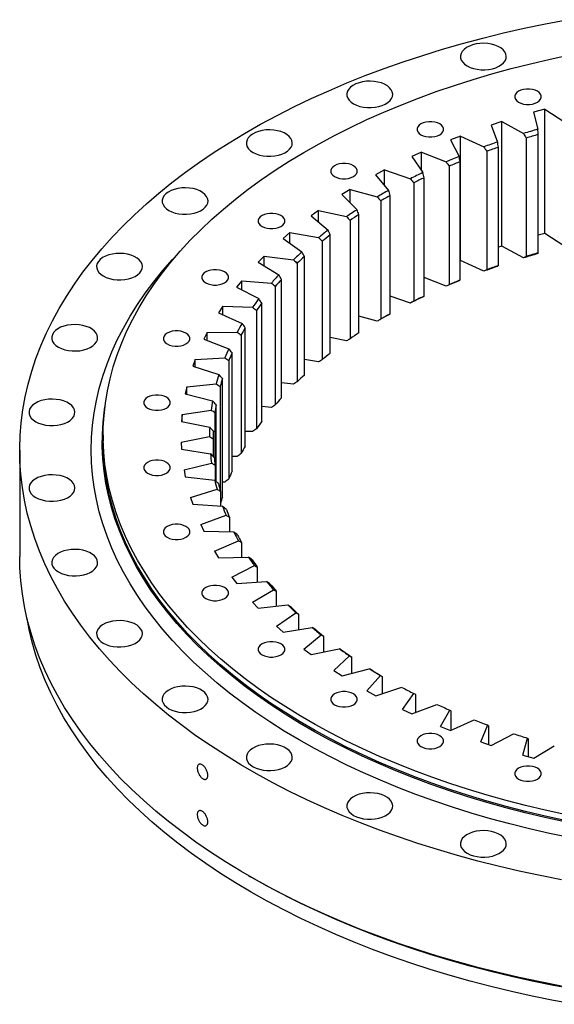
# Model space of a CAD drawing. Header units: millimetres. Extents: x 348 to 4518, y 8622 to 12169.
# Tile 7 of 9: x 2693 to 2985, y 10085 to 10621. Entities that reach past the tile are written whole.
import ezdxf

# ---------------------------------------------------------------- set-up
doc = ezdxf.new("R2010")
doc.units = ezdxf.units.MM
doc.header["$LTSCALE"] = 20

msp = doc.modelspace()

# ---------------------------------------------------------------- linework, layer by layer
at = {"color": 7, "linetype": 'Continuous', "lineweight": 25}
for p, q in [((2979.52, 10572.29), (2973.5, 10570.67)), ((2973.5, 10570.67), (2975.75, 10561.34)), ((2979.52, 10572.29), (2990.47, 10565.3)), ((2979.52, 10504.52), (2979.52, 10572.29)), ((2956.09, 10565.5), (2950.31, 10563.62)), ((2956.09, 10565.5), (2967.95, 10559.02)), ((2956.09, 10497.73), (2956.09, 10565.5)), ((2950.31, 10563.62), (2953.8, 10554.41)), ((2933.65, 10557.68), (2928.14, 10555.55)), ((2928.14, 10555.55), (2932.85, 10546.53)), ((2933.65, 10557.68), (2946.33, 10551.75)), ((2933.65, 10489.91), (2933.65, 10557.68)), ((2969.48, 10556.55), (2969.48, 10492.04)), ((2976.04, 10493.99), (2976.04, 10558.5)), ((2912.32, 10548.89), (2907.11, 10546.51)), ((2912.32, 10548.89), (2925.76, 10543.54)), ((2912.32, 10538.77), (2912.32, 10548.89)), ((2947.97, 10549.35), (2947.97, 10484.85)), ((2954.25, 10487.08), (2954.25, 10551.59)), ((2907.11, 10546.51), (2913.02, 10537.73)), ((2933.46, 10479.22), (2933.46, 10543.73)), ((2892.24, 10539.16), (2887.37, 10536.56)), ((2892.24, 10539.16), (2906.36, 10534.43)), ((2892.24, 10530.71), (2892.24, 10539.16)), ((2927.5, 10541.22), (2927.5, 10476.71)), ((2887.37, 10536.56), (2894.44, 10528.07)), ((2908.18, 10532.19), (2908.18, 10467.68)), ((2913.79, 10470.45), (2913.79, 10534.96)), ((2873.52, 10528.57), (2869.01, 10525.75)), ((2873.52, 10528.57), (2888.23, 10524.48)), ((2873.52, 10521.27), (2873.52, 10528.57)), ((2869.01, 10525.75), (2877.2, 10517.6)), ((2890.14, 10522.32), (2890.14, 10457.82)), ((2895.35, 10460.83), (2895.35, 10525.33)), ((2856.28, 10517.17), (2852.17, 10514.16)), ((2856.28, 10517.17), (2871.5, 10513.75)), ((2856.28, 10510.71), (2856.28, 10517.17)), ((2852.17, 10514.16), (2861.43, 10506.4)), ((2873.47, 10511.68), (2873.47, 10447.17)), ((2878.26, 10450.41), (2878.26, 10514.92)), ((2840.63, 10505.03), (2836.93, 10501.85)), ((2836.93, 10501.85), (2847.2, 10494.52)), ((2840.63, 10505.03), (2856.26, 10502.31)), ((2840.63, 10499.21), (2840.63, 10505.03)), ((2858.28, 10500.32), (2858.28, 10435.82)), ((2862.62, 10439.26), (2862.62, 10503.76)), ((2979.52, 10504.52), (2976.04, 10503.58)), ((2990.47, 10497.53), (2979.52, 10504.52)), ((2956.09, 10497.73), (2954.25, 10497.13)), ((2967.95, 10491.25), (2956.09, 10497.73)), ((2826.65, 10492.23), (2823.38, 10488.89)), ((2826.65, 10492.23), (2842.59, 10490.21)), ((2826.65, 10486.9), (2826.65, 10492.23)), ((2848.53, 10427.44), (2848.53, 10491.94)), ((2933.65, 10489.91), (2933.46, 10489.84)), ((2946.33, 10483.98), (2933.65, 10489.91)), ((2823.38, 10488.89), (2834.61, 10482.05)), ((2844.66, 10488.32), (2844.66, 10423.81)), ((2814.43, 10478.84), (2811.62, 10475.37)), ((2814.43, 10478.84), (2830.6, 10477.55)), ((2814.43, 10473.9), (2814.43, 10478.84)), ((2836.06, 10415.02), (2836.06, 10479.53)), ((2925.76, 10475.77), (2913.79, 10480.53)), ((2811.62, 10475.37), (2823.73, 10469.05)), ((2832.69, 10475.75), (2832.69, 10411.24)), ((2906.36, 10466.66), (2895.35, 10470.35)), ((2804.04, 10464.95), (2801.71, 10461.36)), ((2804.04, 10464.95), (2820.34, 10464.38)), ((2804.04, 10460.32), (2804.04, 10464.95)), ((2822.44, 10462.67), (2822.44, 10398.17)), ((2825.3, 10402.09), (2825.3, 10466.6)), ((2801.71, 10461.36), (2814.63, 10455.6)), ((2888.23, 10456.71), (2878.26, 10459.48)), ((2816.3, 10388.72), (2816.3, 10453.22)), ((2795.55, 10450.63), (2793.71, 10446.95)), ((2793.71, 10446.95), (2807.37, 10441.78)), ((2795.55, 10450.63), (2811.87, 10450.79)), ((2795.55, 10446.25), (2795.55, 10450.63)), ((2813.99, 10449.18), (2813.99, 10384.67)), ((2871.5, 10445.98), (2862.62, 10447.97)), ((2789.01, 10435.97), (2787.67, 10432.22)), ((2789.01, 10435.97), (2805.26, 10436.87)), ((2789.01, 10431.8), (2789.01, 10435.97)), ((2809.13, 10374.98), (2809.13, 10439.48)), ((2856.26, 10434.54), (2848.53, 10435.88)), ((2787.67, 10432.22), (2801.98, 10427.69)), ((2807.36, 10435.35), (2807.36, 10370.84)), ((2803.83, 10360.96), (2803.83, 10425.47)), ((2784.46, 10421.07), (2783.62, 10417.27)), ((2784.46, 10421.07), (2800.54, 10422.69)), ((2784.46, 10417.05), (2784.46, 10421.07)), ((2802.62, 10421.27), (2802.62, 10364.75)), ((2842.59, 10422.44), (2836.06, 10423.27)), ((2783.62, 10417.27), (2798.5, 10413.39)), ((2800.42, 10369.48), (2800.42, 10411.25)), ((2830.6, 10409.77), (2825.3, 10410.2)), ((2781.92, 10406.01), (2781.59, 10402.18)), ((2781.92, 10406.01), (2797.73, 10408.34)), ((2781.92, 10402.12), (2781.92, 10406.01)), ((2799.78, 10407.01), (2799.78, 10379)), ((2781.59, 10402.18), (2796.94, 10398.98)), ((2738.86, 10394.64), (2738.86, 10391.37)), ((2781.4, 10390.88), (2796.86, 10393.91)), ((2798.86, 10392.67), (2798.86, 10383.07)), ((2798.93, 10383), (2798.93, 10396.93)), ((2820.34, 10396.61), (2816.3, 10396.75)), ((2781.4, 10390.88), (2781.6, 10387.05)), ((2693.36, 10386.48), (2693.36, 10328.5)), ((2781.6, 10387.05), (2797.33, 10384.54)), ((2811.87, 10383.02), (2809.13, 10382.99)), ((2782.92, 10375.77), (2797.93, 10379.49)), ((2799.87, 10378.34), (2799.87, 10369.98)), ((2782.92, 10375.77), (2783.63, 10371.96)), ((2783.63, 10371.96), (2799.66, 10370.17)), ((2805.26, 10369.1), (2803.83, 10369.02)), ((2786.47, 10360.78), (2800.93, 10365.16)), ((2786.47, 10360.78), (2787.68, 10357.01)), ((2802.8, 10364.09), (2802.8, 10356.01)), ((2787.68, 10357.01), (2803.9, 10355.94)), ((2792.02, 10345.99), (2805.84, 10351)), ((2807.63, 10350.01), (2807.63, 10341.99)), ((2792.02, 10345.99), (2793.73, 10342.29)), ((2793.73, 10342.29), (2810.05, 10341.94)), ((2799.53, 10331.49), (2812.64, 10337.11)), ((2814.34, 10336.2), (2814.34, 10328.18)), ((2799.53, 10331.49), (2801.74, 10327.88)), ((2801.74, 10327.88), (2818.05, 10328.26)), ((2808.97, 10317.37), (2821.29, 10323.56)), ((2822.88, 10322.72), (2822.88, 10314.64)), ((2808.97, 10317.37), (2811.66, 10313.87)), ((2811.66, 10313.87), (2827.87, 10314.98)), ((2820.27, 10303.72), (2831.73, 10310.44)), ((2833.21, 10309.67), (2833.21, 10301.47)), ((2820.27, 10303.72), (2823.42, 10300.35)), ((2823.42, 10300.35), (2839.44, 10302.18)), ((2833.38, 10290.62), (2843.9, 10297.82)), ((2845.26, 10297.12), (2845.26, 10288.74)), ((2833.38, 10290.62), (2836.97, 10287.39)), ((2836.97, 10287.39), (2852.69, 10289.94)), ((2848.2, 10278.14), (2857.72, 10285.79)), ((2858.95, 10285.15), (2858.95, 10276.51)), ((2848.2, 10278.14), (2852.22, 10275.08)), ((2852.22, 10275.08), (2867.55, 10278.32)), ((2864.66, 10266.36), (2873.12, 10274.41)), ((2874.21, 10273.82), (2874.21, 10264.85)), ((2864.66, 10266.36), (2869.07, 10263.49)), ((2869.07, 10263.49), (2883.92, 10267.41)), ((2882.64, 10255.35), (2890, 10263.76)), ((2890.95, 10263.21), (2890.95, 10253.82)), ((2882.64, 10255.35), (2887.43, 10252.69)), ((2887.43, 10252.69), (2901.7, 10257.26)), ((2902.05, 10245.18), (2908.26, 10253.89)), ((2909.06, 10253.39), (2909.06, 10243.46)), ((2907.18, 10242.74), (2920.8, 10247.94)), ((2902.05, 10245.18), (2907.18, 10242.74)), ((2922.77, 10235.9), (2927.78, 10244.87)), ((2928.43, 10244.4), (2928.43, 10233.81)), ((2928.21, 10233.71), (2941.09, 10239.49)), ((2922.77, 10235.9), (2928.21, 10233.71)), ((2944.67, 10227.59), (2948.46, 10236.75)), ((2948.96, 10236.3), (2948.96, 10226.13)), ((2950.38, 10225.64), (2962.45, 10231.99)), ((2944.67, 10227.59), (2950.38, 10225.64)), ((2967.62, 10220.27), (2970.17, 10229.58)), ((2970.5, 10229.15), (2970.5, 10219.46)), ((2973.58, 10218.59), (2984.76, 10225.46)), ((2967.62, 10220.27), (2973.58, 10218.59)), ((2818.08, 10154.63), (2819.5, 10153.82))]:
    msp.add_line(p, q, dxfattribs=at)
at = {"color": 7, "linetype": 'Continuous', "lineweight": 25, "flags": 128}
for points in [[(2988.59, 10152.42), (2977.01, 10154.69), (2965.55, 10157.14), (2954.22, 10159.78), (2943.02, 10162.61), (2931.97, 10165.62), (2921.07, 10168.81), (2910.34, 10172.19), (2899.78, 10175.74), (2889.39, 10179.46), (2879.2, 10183.35), (2869.21, 10187.41), (2859.42, 10191.64), (2849.84, 10196.02), (2840.49, 10200.57), (2831.37, 10205.26), (2822.48, 10210.1), (2813.84, 10215.09), (2805.45, 10220.22), (2797.32, 10225.49), (2789.45, 10230.89), (2781.85, 10236.42), (2774.54, 10242.07), (2767.5, 10247.84), (2760.76, 10253.72), (2754.31, 10259.71), (2748.16, 10265.81), (2742.32, 10272.01), (2736.78, 10278.3), (2731.57, 10284.68), (2726.67, 10291.14), (2722.09, 10297.69), (2717.84, 10304.3), (2713.92, 10310.98), (2710.34, 10317.73), (2707.09, 10324.53), (2704.18, 10331.38), (2701.62, 10338.28), (2699.39, 10345.22), (2697.52, 10352.19), (2695.99, 10359.19), (2694.81, 10366.21), (2693.97, 10373.25), (2693.49, 10380.3), (2693.36, 10387.36), (2693.58, 10394.41), (2694.15, 10401.46), (2695.07, 10408.5), (2696.34, 10415.51), (2697.95, 10422.51), (2699.92, 10429.47), (2702.23, 10436.4), (2704.88, 10443.29), (2707.87, 10450.13), (2711.2, 10456.91), (2714.87, 10463.64), (2718.87, 10470.31), (2723.2, 10476.91), (2727.86, 10483.43), (2732.84, 10489.87), (2738.14, 10496.23), (2743.75, 10502.5), (2749.67, 10508.67), (2755.89, 10514.75), (2762.42, 10520.71), (2769.23, 10526.57), (2776.34, 10532.31), (2783.73, 10537.93), (2791.39, 10543.42), (2799.33, 10548.79), (2807.52, 10554.02), (2815.98, 10559.12), (2824.68, 10564.07), (2833.63, 10568.88), (2842.81, 10573.54), (2852.22, 10578.04), (2861.85, 10582.38), (2871.69, 10586.57), (2881.73, 10590.59), (2891.97, 10594.44), (2902.4, 10598.12), (2913.01, 10601.62), (2923.78, 10604.95), (2934.72, 10608.1), (2945.81, 10611.07), (2957.04, 10613.85), (2968.41, 10616.44), (2979.89, 10618.85), (2991.5, 10621.06)], [(2937.24, 10595.89), (2938.87, 10595.1), (2940.69, 10594.48), (2942.68, 10594.04), (2944.76, 10593.81), (2946.88, 10593.79), (2948.98, 10593.97), (2950.99, 10594.35), (2952.86, 10594.92), (2954.54, 10595.67), (2955.97, 10596.57), (2957.12, 10597.6), (2957.96, 10598.73), (2958.45, 10599.92), (2958.58, 10601.14), (2958.36, 10602.36), (2957.78, 10603.54), (2956.86, 10604.64), (2955.64, 10605.64), (2954.14, 10606.5), (2952.41, 10607.21), (2950.5, 10607.74), (2948.46, 10608.07), (2946.35, 10608.2), (2944.23, 10608.12), (2942.17, 10607.84), (2940.22, 10607.36), (2938.44, 10606.7), (2936.88, 10605.87), (2935.58, 10604.9), (2934.59, 10603.82), (2933.92, 10602.66), (2933.61, 10601.45), (2933.65, 10600.22), (2934.06, 10599.02), (2934.81, 10597.88), (2935.88, 10596.82), (2937.24, 10595.89)], [(2990.58, 10187.95), (2979.77, 10190.3), (2969.09, 10192.84), (2958.55, 10195.56), (2948.16, 10198.47), (2937.92, 10201.56), (2927.86, 10204.83), (2917.97, 10208.27), (2908.26, 10211.89), (2898.75, 10215.67), (2889.45, 10219.62), (2880.35, 10223.73), (2871.47, 10227.99), (2862.83, 10232.41), (2854.42, 10236.98), (2846.25, 10241.69), (2838.34, 10246.55), (2830.68, 10251.54), (2823.29, 10256.67), (2816.17, 10261.92), (2809.33, 10267.29), (2802.78, 10272.78), (2796.52, 10278.38), (2790.56, 10284.09), (2784.9, 10289.9), (2779.55, 10295.81), (2774.51, 10301.81), (2769.79, 10307.89), (2765.39, 10314.06), (2761.31, 10320.3), (2757.57, 10326.6), (2754.16, 10332.97), (2751.09, 10339.4), (2748.35, 10345.88), (2745.96, 10352.4), (2743.91, 10358.96), (2742.21, 10365.56), (2740.85, 10372.18), (2739.85, 10378.82), (2739.19, 10385.48), (2738.88, 10392.14), (2738.93, 10398.81), (2739.32, 10405.47), (2740.06, 10412.12), (2741.16, 10418.76), (2742.6, 10425.38), (2744.39, 10431.96), (2746.52, 10438.52), (2749, 10445.03), (2751.82, 10451.49), (2754.98, 10457.91), (2758.47, 10464.26), (2762.3, 10470.55), (2766.46, 10476.77), (2770.94, 10482.92), (2775.74, 10488.98), (2780.85, 10494.96), (2786.28, 10500.84), (2792.02, 10506.63), (2798.06, 10512.31), (2804.39, 10517.89), (2811.02, 10523.35), (2817.93, 10528.69), (2825.11, 10533.91), (2832.57, 10539), (2840.29, 10543.96), (2848.27, 10548.78), (2856.5, 10553.46), (2864.97, 10557.99), (2873.67, 10562.37), (2882.6, 10566.6), (2891.75, 10570.67), (2901.11, 10574.57), (2910.67, 10578.32), (2920.42, 10581.89), (2930.36, 10585.29), (2940.47, 10588.51), (2950.74, 10591.55), (2961.17, 10594.42), (2971.75, 10597.1), (2982.46, 10599.59), (2993.3, 10601.89)], [(2875.35, 10575.26), (2876.97, 10574.47), (2878.8, 10573.85), (2880.78, 10573.42), (2882.87, 10573.18), (2884.99, 10573.16), (2887.08, 10573.34), (2889.1, 10573.72), (2890.97, 10574.3), (2892.65, 10575.04), (2894.08, 10575.95), (2895.23, 10576.97), (2896.06, 10578.1), (2896.55, 10579.29), (2896.69, 10580.51), (2896.46, 10581.73), (2895.89, 10582.91), (2894.97, 10584.01), (2893.75, 10585.01), (2892.25, 10585.88), (2890.52, 10586.58), (2888.6, 10587.11), (2886.56, 10587.44), (2884.46, 10587.57), (2882.34, 10587.5), (2880.28, 10587.21), (2878.33, 10586.73), (2876.55, 10586.07), (2874.98, 10585.24), (2873.69, 10584.27), (2872.69, 10583.19), (2872.03, 10582.03), (2871.72, 10580.82), (2871.76, 10579.59), (2872.16, 10578.39), (2872.91, 10577.25), (2873.99, 10576.19), (2875.35, 10575.26)], [(2965.26, 10576.11), (2966.53, 10575.53), (2967.99, 10575.12), (2969.57, 10574.91), (2971.2, 10574.91), (2972.78, 10575.12), (2974.24, 10575.53), (2975.51, 10576.11), (2976.52, 10576.84), (2977.23, 10577.69), (2977.59, 10578.6), (2977.59, 10579.54), (2977.23, 10580.45), (2976.52, 10581.3), (2975.51, 10582.03), (2974.24, 10582.61), (2972.78, 10583.02), (2971.2, 10583.23), (2969.57, 10583.23), (2967.99, 10583.02), (2966.53, 10582.61), (2965.26, 10582.03), (2964.25, 10581.3), (2963.54, 10580.45), (2963.18, 10579.54), (2963.18, 10578.6), (2963.54, 10577.69), (2964.25, 10576.84), (2965.26, 10576.11)], [(2912.04, 10558.37), (2913.31, 10557.79), (2914.78, 10557.38), (2916.36, 10557.17), (2917.98, 10557.17), (2919.57, 10557.38), (2921.03, 10557.79), (2922.3, 10558.37), (2923.31, 10559.11), (2924.01, 10559.95), (2924.38, 10560.86), (2924.38, 10561.8), (2924.01, 10562.72), (2923.31, 10563.56), (2922.3, 10564.29), (2921.03, 10564.88), (2919.57, 10565.28), (2917.98, 10565.49), (2916.36, 10565.49), (2914.78, 10565.28), (2913.31, 10564.88), (2912.04, 10564.29), (2911.03, 10563.56), (2910.33, 10562.72), (2909.97, 10561.8), (2909.97, 10560.86), (2910.33, 10559.95), (2911.03, 10559.11), (2912.04, 10558.37)], [(2820.6, 10548.74), (2822.23, 10547.95), (2824.05, 10547.33), (2826.04, 10546.9), (2828.12, 10546.66), (2830.24, 10546.64), (2832.34, 10546.82), (2834.35, 10547.2), (2836.22, 10547.78), (2837.9, 10548.52), (2839.33, 10549.43), (2840.48, 10550.45), (2841.31, 10551.58), (2841.81, 10552.77), (2841.94, 10553.99), (2841.72, 10555.21), (2841.14, 10556.39), (2840.22, 10557.49), (2839, 10558.49), (2837.5, 10559.36), (2835.77, 10560.06), (2833.86, 10560.59), (2831.82, 10560.92), (2829.71, 10561.05), (2827.59, 10560.98), (2825.53, 10560.69), (2823.58, 10560.21), (2821.8, 10559.55), (2820.24, 10558.72), (2818.94, 10557.75), (2817.95, 10556.67), (2817.28, 10555.51), (2816.97, 10554.3), (2817.01, 10553.07), (2817.42, 10551.87), (2818.16, 10550.73), (2819.24, 10549.67), (2820.6, 10548.74)], [(2864.98, 10535.57), (2866.24, 10534.99), (2867.71, 10534.58), (2869.29, 10534.37), (2870.91, 10534.37), (2872.5, 10534.58), (2873.96, 10534.99), (2875.23, 10535.57), (2876.24, 10536.31), (2876.95, 10537.15), (2877.31, 10538.06), (2877.31, 10539), (2876.95, 10539.92), (2876.24, 10540.76), (2875.23, 10541.49), (2873.96, 10542.08), (2872.5, 10542.48), (2870.91, 10542.69), (2869.29, 10542.69), (2867.71, 10542.48), (2866.24, 10542.08), (2864.98, 10541.49), (2863.96, 10540.76), (2863.26, 10539.92), (2862.9, 10539), (2862.9, 10538.06), (2863.26, 10537.15), (2863.96, 10536.31), (2864.98, 10535.57)], [(2774.67, 10517.13), (2776.29, 10516.34), (2778.12, 10515.72), (2780.1, 10515.29), (2782.18, 10515.06), (2784.3, 10515.03), (2786.4, 10515.21), (2788.41, 10515.6), (2790.28, 10516.17), (2791.96, 10516.92), (2793.39, 10517.82), (2794.54, 10518.85), (2795.38, 10519.98), (2795.87, 10521.17), (2796, 10522.39), (2795.78, 10523.6), (2795.2, 10524.78), (2794.29, 10525.89), (2793.06, 10526.89), (2791.56, 10527.75), (2789.83, 10528.46), (2787.92, 10528.99), (2785.88, 10529.32), (2783.77, 10529.45), (2781.65, 10529.37), (2779.59, 10529.09), (2777.64, 10528.61), (2775.86, 10527.94), (2774.3, 10527.12), (2773, 10526.15), (2772.01, 10525.07), (2771.34, 10523.9), (2771.03, 10522.69), (2771.07, 10521.47), (2771.48, 10520.27), (2772.23, 10519.12), (2773.3, 10518.07), (2774.67, 10517.13)], [(2825.48, 10508.4), (2826.75, 10507.82), (2828.21, 10507.41), (2829.79, 10507.2), (2831.42, 10507.2), (2833, 10507.41), (2834.46, 10507.82), (2835.73, 10508.4), (2836.74, 10509.13), (2837.45, 10509.98), (2837.81, 10510.89), (2837.81, 10511.83), (2837.45, 10512.74), (2836.74, 10513.59), (2835.73, 10514.32), (2834.46, 10514.9), (2833, 10515.31), (2831.42, 10515.52), (2829.79, 10515.52), (2828.21, 10515.31), (2826.75, 10514.9), (2825.48, 10514.32), (2824.47, 10513.59), (2823.76, 10512.74), (2823.4, 10511.83), (2823.4, 10510.89), (2823.76, 10509.98), (2824.47, 10509.13), (2825.48, 10508.4)], [(2993.12, 10175.37), (2982.12, 10177.67), (2971.26, 10180.15), (2960.53, 10182.83), (2949.94, 10185.69), (2939.51, 10188.74), (2929.24, 10191.96), (2919.15, 10195.37), (2909.24, 10198.95), (2899.52, 10202.69), (2890, 10206.61), (2880.69, 10210.69), (2871.59, 10214.93), (2862.73, 10219.33), (2854.1, 10223.88), (2845.71, 10228.58), (2837.57, 10233.43), (2829.68, 10238.41), (2822.06, 10243.53), (2814.72, 10248.78), (2807.65, 10254.15), (2800.86, 10259.65), (2794.37, 10265.26), (2788.17, 10270.98), (2782.27, 10276.81), (2776.69, 10282.73), (2771.41, 10288.76), (2766.45, 10294.87), (2761.82, 10301.06), (2757.51, 10307.33), (2753.53, 10313.68), (2749.88, 10320.09), (2746.57, 10326.56), (2743.6, 10333.09), (2740.98, 10339.67), (2738.7, 10346.29), (2736.76, 10352.94), (2735.18, 10359.63), (2733.95, 10366.34), (2733.06, 10373.07), (2732.53, 10379.81), (2732.36, 10386.56), (2732.53, 10393.31), (2733.06, 10400.05), (2733.95, 10406.78), (2735.18, 10413.49), (2736.76, 10420.17), (2738.7, 10426.83), (2740.98, 10433.45), (2743.6, 10440.02), (2746.57, 10446.55), (2749.88, 10453.02), (2753.53, 10459.43), (2757.51, 10465.78), (2761.82, 10472.05), (2766.45, 10478.25), (2771.41, 10484.36), (2776.69, 10490.38), (2779.51, 10493.43)], [(2738.93, 10481.4), (2740.55, 10480.61), (2742.38, 10479.99), (2744.37, 10479.56), (2746.45, 10479.33), (2748.57, 10479.3), (2750.66, 10479.48), (2752.68, 10479.87), (2754.55, 10480.44), (2756.23, 10481.19), (2757.66, 10482.09), (2758.81, 10483.12), (2759.64, 10484.25), (2760.13, 10485.44), (2760.27, 10486.66), (2760.04, 10487.87), (2759.47, 10489.05), (2758.55, 10490.16), (2757.33, 10491.16), (2755.83, 10492.02), (2754.1, 10492.73), (2752.18, 10493.26), (2750.14, 10493.59), (2748.04, 10493.72), (2745.92, 10493.64), (2743.86, 10493.36), (2741.91, 10492.88), (2740.13, 10492.21), (2738.56, 10491.39), (2737.27, 10490.42), (2736.27, 10489.34), (2735.61, 10488.17), (2735.3, 10486.96), (2735.34, 10485.74), (2735.74, 10484.54), (2736.49, 10483.39), (2737.57, 10482.34), (2738.93, 10481.4)], [(2794.76, 10477.68), (2796.03, 10477.1), (2797.49, 10476.69), (2799.07, 10476.48), (2800.7, 10476.48), (2802.28, 10476.69), (2803.74, 10477.1), (2805.01, 10477.68), (2806.02, 10478.41), (2806.73, 10479.26), (2807.09, 10480.17), (2807.09, 10481.11), (2806.73, 10482.02), (2806.02, 10482.87), (2805.01, 10483.6), (2803.74, 10484.19), (2802.28, 10484.59), (2800.7, 10484.8), (2799.07, 10484.8), (2797.49, 10484.59), (2796.03, 10484.19), (2794.76, 10483.6), (2793.74, 10482.87), (2793.04, 10482.02), (2792.68, 10481.11), (2792.68, 10480.17), (2793.04, 10479.26), (2793.74, 10478.41), (2794.76, 10477.68)], [(2714.49, 10442.63), (2716.11, 10441.84), (2717.94, 10441.22), (2719.92, 10440.79), (2722, 10440.56), (2724.12, 10440.53), (2726.22, 10440.71), (2728.23, 10441.1), (2730.11, 10441.67), (2731.78, 10442.42), (2733.22, 10443.32), (2734.37, 10444.35), (2735.2, 10445.48), (2735.69, 10446.67), (2735.82, 10447.89), (2735.6, 10449.11), (2735.02, 10450.28), (2734.11, 10451.39), (2732.88, 10452.39), (2731.38, 10453.25), (2729.65, 10453.96), (2727.74, 10454.49), (2725.7, 10454.82), (2723.59, 10454.95), (2721.48, 10454.87), (2719.41, 10454.59), (2717.46, 10454.11), (2715.68, 10453.44), (2714.12, 10452.62), (2712.82, 10451.65), (2711.83, 10450.57), (2711.17, 10449.4), (2710.85, 10448.19), (2710.9, 10446.97), (2711.3, 10445.77), (2712.05, 10444.62), (2713.12, 10443.57), (2714.49, 10442.63)], [(2773.74, 10444.35), (2775.01, 10443.77), (2776.47, 10443.36), (2778.06, 10443.15), (2779.68, 10443.15), (2781.26, 10443.36), (2782.73, 10443.77), (2783.99, 10444.35), (2785.01, 10445.08), (2785.71, 10445.93), (2786.07, 10446.84), (2786.07, 10447.78), (2785.71, 10448.69), (2785.01, 10449.54), (2783.99, 10450.27), (2782.73, 10450.85), (2781.26, 10451.26), (2779.68, 10451.47), (2778.06, 10451.47), (2776.47, 10451.26), (2775.01, 10450.85), (2773.74, 10450.27), (2772.73, 10449.54), (2772.02, 10448.69), (2771.66, 10447.78), (2771.66, 10446.84), (2772.02, 10445.93), (2772.73, 10445.08), (2773.74, 10444.35)], [(2702.08, 10402), (2703.7, 10401.21), (2705.53, 10400.59), (2707.51, 10400.16), (2709.59, 10399.93), (2711.71, 10399.9), (2713.81, 10400.08), (2715.82, 10400.47), (2717.7, 10401.04), (2719.37, 10401.79), (2720.81, 10402.69), (2721.96, 10403.72), (2722.79, 10404.85), (2723.28, 10406.04), (2723.41, 10407.26), (2723.19, 10408.47), (2722.61, 10409.65), (2721.7, 10410.76), (2720.47, 10411.76), (2718.97, 10412.62), (2717.24, 10413.33), (2715.33, 10413.86), (2713.29, 10414.19), (2711.18, 10414.32), (2709.07, 10414.24), (2707, 10413.96), (2705.05, 10413.48), (2703.27, 10412.81), (2701.71, 10411.99), (2700.41, 10411.02), (2699.42, 10409.94), (2698.76, 10408.77), (2698.44, 10407.56), (2698.49, 10406.34), (2698.89, 10405.14), (2699.64, 10403.99), (2700.71, 10402.94), (2702.08, 10402)], [(2763.07, 10409.42), (2764.34, 10408.83), (2765.8, 10408.43), (2767.39, 10408.22), (2769.01, 10408.22), (2770.59, 10408.43), (2772.06, 10408.83), (2773.32, 10409.42), (2774.34, 10410.15), (2775.04, 10410.99), (2775.4, 10411.91), (2775.4, 10412.85), (2775.04, 10413.76), (2774.34, 10414.6), (2773.32, 10415.34), (2772.06, 10415.92), (2770.59, 10416.33), (2769.01, 10416.54), (2767.39, 10416.54), (2765.8, 10416.33), (2764.34, 10415.92), (2763.07, 10415.34), (2762.06, 10414.6), (2761.36, 10413.76), (2760.99, 10412.85), (2760.99, 10411.91), (2761.36, 10410.99), (2762.06, 10410.15), (2763.07, 10409.42)], [(2990.41, 10184), (2979.59, 10186.36), (2968.89, 10188.9), (2958.34, 10191.63), (2947.93, 10194.54), (2937.69, 10197.63), (2927.61, 10200.91), (2917.7, 10204.35), (2907.99, 10207.97), (2898.46, 10211.76), (2889.14, 10215.71), (2880.04, 10219.83), (2871.15, 10224.1), (2862.49, 10228.52), (2854.07, 10233.1), (2845.89, 10237.82), (2837.97, 10242.68), (2830.3, 10247.68), (2822.9, 10252.81), (2815.77, 10258.07), (2808.93, 10263.45), (2802.37, 10268.94), (2796.1, 10274.55), (2790.13, 10280.27), (2784.46, 10286.09), (2779.1, 10292.01), (2774.05, 10298.01), (2769.33, 10304.11), (2764.92, 10310.28), (2760.84, 10316.53), (2757.09, 10322.84), (2753.68, 10329.22), (2750.6, 10335.65), (2747.86, 10342.14), (2745.47, 10348.67), (2743.42, 10355.24), (2741.71, 10361.84), (2740.35, 10368.47), (2739.35, 10375.12), (2738.69, 10381.79), (2738.38, 10388.46), (2738.43, 10395.14), (2738.82, 10401.81), (2739.57, 10408.47), (2739.8, 10410.07)], [(2990.58, 10184.68), (2979.77, 10187.03), (2969.09, 10189.57), (2958.55, 10192.3), (2948.16, 10195.21), (2937.92, 10198.3), (2927.86, 10201.56), (2917.97, 10205.01), (2908.26, 10208.62), (2898.75, 10212.4), (2889.45, 10216.35), (2880.35, 10220.46), (2871.47, 10224.73), (2862.83, 10229.14), (2854.42, 10233.71), (2846.25, 10238.43), (2838.34, 10243.28), (2830.68, 10248.28), (2823.29, 10253.4), (2816.17, 10258.65), (2809.33, 10264.02), (2802.78, 10269.51), (2796.52, 10275.12), (2790.56, 10280.82), (2784.9, 10286.64), (2779.55, 10292.54), (2774.51, 10298.54), (2769.79, 10304.63), (2765.39, 10310.79), (2761.31, 10317.03), (2757.57, 10323.34), (2754.16, 10329.71), (2751.09, 10336.13), (2748.35, 10342.61), (2745.96, 10349.14), (2743.91, 10355.7), (2742.21, 10362.29), (2740.85, 10368.91), (2739.85, 10375.55), (2739.19, 10382.21), (2738.88, 10388.87), (2738.86, 10391.37)], [(2763.07, 10373.95), (2764.34, 10373.36), (2765.8, 10372.95), (2767.39, 10372.75), (2769.01, 10372.75), (2770.59, 10372.95), (2772.06, 10373.36), (2773.32, 10373.95), (2774.34, 10374.68), (2775.04, 10375.52), (2775.4, 10376.44), (2775.4, 10377.37), (2775.04, 10378.29), (2774.34, 10379.13), (2773.32, 10379.86), (2772.06, 10380.45), (2770.59, 10380.86), (2769.01, 10381.06), (2767.39, 10381.06), (2765.8, 10380.86), (2764.34, 10380.45), (2763.07, 10379.86), (2762.06, 10379.13), (2761.36, 10378.29), (2760.99, 10377.37), (2760.99, 10376.44), (2761.36, 10375.52), (2762.06, 10374.68), (2763.07, 10373.95)], [(2702.08, 10360.74), (2703.7, 10359.96), (2705.53, 10359.34), (2707.51, 10358.9), (2709.59, 10358.67), (2711.71, 10358.65), (2713.81, 10358.83), (2715.82, 10359.21), (2717.7, 10359.78), (2719.37, 10360.53), (2720.81, 10361.43), (2721.96, 10362.46), (2722.79, 10363.59), (2723.28, 10364.78), (2723.41, 10366), (2723.19, 10367.22), (2722.61, 10368.39), (2721.7, 10369.5), (2720.47, 10370.5), (2718.97, 10371.36), (2717.24, 10372.07), (2715.33, 10372.6), (2713.29, 10372.93), (2711.18, 10373.06), (2709.07, 10372.98), (2707, 10372.7), (2705.05, 10372.22), (2703.27, 10371.56), (2701.71, 10370.73), (2700.41, 10369.76), (2699.42, 10368.68), (2698.76, 10367.52), (2698.44, 10366.31), (2698.49, 10365.08), (2698.89, 10363.88), (2699.64, 10362.74), (2700.71, 10361.68), (2702.08, 10360.74)], [(2773.74, 10339.01), (2775.01, 10338.43), (2776.47, 10338.02), (2778.06, 10337.81), (2779.68, 10337.81), (2781.26, 10338.02), (2782.73, 10338.43), (2783.99, 10339.01), (2785.01, 10339.75), (2785.71, 10340.59), (2786.07, 10341.5), (2786.07, 10342.44), (2785.71, 10343.36), (2785.01, 10344.2), (2783.99, 10344.93), (2782.73, 10345.52), (2781.26, 10345.92), (2779.68, 10346.13), (2778.06, 10346.13), (2776.47, 10345.92), (2775.01, 10345.52), (2773.74, 10344.93), (2772.73, 10344.2), (2772.02, 10343.36), (2771.66, 10342.44), (2771.66, 10341.5), (2772.02, 10340.59), (2772.73, 10339.75), (2773.74, 10339.01)], [(2988.59, 10094.45), (2977.01, 10096.71), (2965.55, 10099.16), (2954.22, 10101.81), (2943.02, 10104.63), (2931.97, 10107.65), (2921.07, 10110.84), (2910.34, 10114.21), (2899.78, 10117.76), (2889.39, 10121.49), (2879.2, 10125.38), (2869.21, 10129.44), (2859.42, 10133.67), (2849.84, 10138.05), (2840.49, 10142.59), (2831.37, 10147.29), (2822.48, 10152.13), (2813.84, 10157.12), (2805.45, 10162.25), (2797.32, 10167.52), (2789.45, 10172.91), (2781.85, 10178.44), (2774.54, 10184.09), (2767.5, 10189.86), (2760.76, 10195.75), (2754.31, 10201.74), (2748.16, 10207.84), (2742.32, 10214.03), (2736.78, 10220.33), (2731.57, 10226.71), (2726.67, 10233.17), (2722.09, 10239.71), (2717.84, 10246.33), (2713.92, 10253.01), (2710.34, 10259.76), (2707.09, 10266.56), (2704.18, 10273.41), (2701.62, 10280.31), (2699.39, 10287.25), (2697.52, 10294.22), (2695.99, 10301.22), (2694.81, 10308.24), (2693.97, 10315.28), (2693.49, 10322.33), (2693.36, 10328.5)], [(2714.49, 10320.11), (2716.11, 10319.32), (2717.94, 10318.71), (2719.92, 10318.27), (2722, 10318.04), (2724.12, 10318.01), (2726.22, 10318.2), (2728.23, 10318.58), (2730.11, 10319.15), (2731.78, 10319.9), (2733.22, 10320.8), (2734.37, 10321.83), (2735.2, 10322.96), (2735.69, 10324.15), (2735.82, 10325.37), (2735.6, 10326.59), (2735.02, 10327.76), (2734.11, 10328.87), (2732.88, 10329.87), (2731.38, 10330.73), (2729.65, 10331.44), (2727.74, 10331.97), (2725.7, 10332.3), (2723.59, 10332.43), (2721.48, 10332.35), (2719.41, 10332.07), (2717.46, 10331.59), (2715.68, 10330.93), (2714.12, 10330.1), (2712.82, 10329.13), (2711.83, 10328.05), (2711.17, 10326.89), (2710.85, 10325.68), (2710.9, 10324.45), (2711.3, 10323.25), (2712.05, 10322.11), (2713.12, 10321.05), (2714.49, 10320.11)], [(2794.76, 10305.68), (2796.03, 10305.1), (2797.49, 10304.69), (2799.07, 10304.48), (2800.7, 10304.48), (2802.28, 10304.69), (2803.74, 10305.1), (2805.01, 10305.68), (2806.02, 10306.41), (2806.73, 10307.26), (2807.09, 10308.17), (2807.09, 10309.11), (2806.73, 10310.02), (2806.02, 10310.87), (2805.01, 10311.6), (2803.74, 10312.18), (2802.28, 10312.59), (2800.7, 10312.8), (2799.07, 10312.8), (2797.49, 10312.59), (2796.03, 10312.18), (2794.76, 10311.6), (2793.74, 10310.87), (2793.04, 10310.02), (2792.68, 10309.11), (2792.68, 10308.17), (2793.04, 10307.26), (2793.74, 10306.41), (2794.76, 10305.68)], [(2995.91, 10084.54), (2984.27, 10086.69), (2972.75, 10089.03), (2961.34, 10091.57), (2950.07, 10094.29), (2938.94, 10097.2), (2927.95, 10100.29), (2917.13, 10103.57), (2906.48, 10107.02), (2896, 10110.65), (2885.7, 10114.45), (2875.6, 10118.42), (2865.71, 10122.56), (2856.02, 10126.86), (2846.56, 10131.32), (2837.31, 10135.94), (2828.31, 10140.71), (2819.54, 10145.62), (2811.03, 10150.68), (2802.77, 10155.88), (2794.77, 10161.22), (2787.05, 10166.68), (2779.59, 10172.27), (2772.43, 10177.99), (2765.55, 10183.82), (2758.96, 10189.76), (2752.67, 10195.81), (2746.69, 10201.96), (2741.02, 10208.21), (2735.66, 10214.55), (2730.62, 10220.98), (2725.9, 10227.48), (2721.51, 10234.07), (2717.45, 10240.72), (2713.73, 10247.44), (2710.34, 10254.22), (2707.29, 10261.05), (2704.58, 10267.93), (2702.22, 10274.85), (2700.2, 10281.81), (2698.53, 10288.8), (2697.4, 10294.69)], [(2738.93, 10281.34), (2740.55, 10280.56), (2742.38, 10279.94), (2744.37, 10279.5), (2746.45, 10279.27), (2748.57, 10279.25), (2750.66, 10279.43), (2752.68, 10279.81), (2754.55, 10280.38), (2756.23, 10281.13), (2757.66, 10282.03), (2758.81, 10283.06), (2759.64, 10284.19), (2760.13, 10285.38), (2760.27, 10286.6), (2760.04, 10287.82), (2759.47, 10288.99), (2758.55, 10290.1), (2757.33, 10291.1), (2755.83, 10291.96), (2754.1, 10292.67), (2752.18, 10293.2), (2750.14, 10293.53), (2748.04, 10293.66), (2745.92, 10293.58), (2743.86, 10293.3), (2741.91, 10292.82), (2740.13, 10292.16), (2738.56, 10291.33), (2737.27, 10290.36), (2736.27, 10289.28), (2735.61, 10288.12), (2735.3, 10286.91), (2735.34, 10285.68), (2735.74, 10284.48), (2736.49, 10283.34), (2737.57, 10282.28), (2738.93, 10281.34)], [(2825.48, 10274.96), (2826.75, 10274.38), (2828.21, 10273.97), (2829.79, 10273.76), (2831.42, 10273.76), (2833, 10273.97), (2834.46, 10274.38), (2835.73, 10274.96), (2836.74, 10275.7), (2837.45, 10276.54), (2837.81, 10277.45), (2837.81, 10278.39), (2837.45, 10279.3), (2836.74, 10280.15), (2835.73, 10280.88), (2834.46, 10281.47), (2833, 10281.87), (2831.42, 10282.08), (2829.79, 10282.08), (2828.21, 10281.87), (2826.75, 10281.47), (2825.48, 10280.88), (2824.47, 10280.15), (2823.76, 10279.3), (2823.4, 10278.39), (2823.4, 10277.45), (2823.76, 10276.54), (2824.47, 10275.7), (2825.48, 10274.96)], [(2774.67, 10245.61), (2776.29, 10244.83), (2778.12, 10244.21), (2780.1, 10243.77), (2782.18, 10243.54), (2784.3, 10243.52), (2786.4, 10243.7), (2788.41, 10244.08), (2790.28, 10244.65), (2791.96, 10245.4), (2793.39, 10246.3), (2794.54, 10247.33), (2795.38, 10248.46), (2795.87, 10249.65), (2796, 10250.87), (2795.78, 10252.09), (2795.2, 10253.26), (2794.29, 10254.37), (2793.06, 10255.37), (2791.56, 10256.23), (2789.83, 10256.94), (2787.92, 10257.47), (2785.88, 10257.8), (2783.77, 10257.93), (2781.65, 10257.85), (2779.59, 10257.57), (2777.64, 10257.09), (2775.86, 10256.43), (2774.3, 10255.6), (2773, 10254.63), (2772.01, 10253.55), (2771.34, 10252.39), (2771.03, 10251.18), (2771.07, 10249.95), (2771.48, 10248.75), (2772.23, 10247.61), (2773.3, 10246.55), (2774.67, 10245.61)], [(2864.98, 10247.79), (2866.24, 10247.21), (2867.71, 10246.8), (2869.29, 10246.59), (2870.91, 10246.59), (2872.5, 10246.8), (2873.96, 10247.21), (2875.23, 10247.79), (2876.24, 10248.52), (2876.95, 10249.37), (2877.31, 10250.28), (2877.31, 10251.22), (2876.95, 10252.13), (2876.24, 10252.98), (2875.23, 10253.71), (2873.96, 10254.29), (2872.5, 10254.7), (2870.91, 10254.91), (2869.29, 10254.91), (2867.71, 10254.7), (2866.24, 10254.29), (2864.98, 10253.71), (2863.96, 10252.98), (2863.26, 10252.13), (2862.9, 10251.22), (2862.9, 10250.28), (2863.26, 10249.37), (2863.96, 10248.52), (2864.98, 10247.79)], [(2912.04, 10224.99), (2913.31, 10224.4), (2914.78, 10224), (2916.36, 10223.79), (2917.98, 10223.79), (2919.57, 10224), (2921.03, 10224.4), (2922.3, 10224.99), (2923.31, 10225.72), (2924.01, 10226.57), (2924.38, 10227.48), (2924.38, 10228.42), (2924.01, 10229.33), (2923.31, 10230.18), (2922.3, 10230.91), (2921.03, 10231.49), (2919.57, 10231.9), (2917.98, 10232.11), (2916.36, 10232.11), (2914.78, 10231.9), (2913.31, 10231.49), (2912.04, 10230.91), (2911.03, 10230.18), (2910.33, 10229.33), (2909.97, 10228.42), (2909.97, 10227.48), (2910.33, 10226.57), (2911.03, 10225.72), (2912.04, 10224.99)], [(2820.6, 10214.01), (2822.23, 10213.22), (2824.05, 10212.6), (2826.04, 10212.17), (2828.12, 10211.94), (2830.24, 10211.91), (2832.34, 10212.09), (2834.35, 10212.47), (2836.22, 10213.05), (2837.9, 10213.8), (2839.33, 10214.7), (2840.48, 10215.73), (2841.31, 10216.85), (2841.81, 10218.04), (2841.94, 10219.27), (2841.72, 10220.48), (2841.14, 10221.66), (2840.22, 10222.76), (2839, 10223.76), (2837.5, 10224.63), (2835.77, 10225.34), (2833.86, 10225.86), (2831.82, 10226.2), (2829.71, 10226.33), (2827.59, 10226.25), (2825.53, 10225.97), (2823.58, 10225.49), (2821.8, 10224.82), (2820.24, 10223.99), (2818.94, 10223.03), (2817.95, 10221.94), (2817.28, 10220.78), (2816.97, 10219.57), (2817.01, 10218.35), (2817.42, 10217.15), (2818.16, 10216), (2819.24, 10214.95), (2820.6, 10214.01)], [(2965.26, 10207.25), (2966.53, 10206.67), (2967.99, 10206.26), (2969.57, 10206.05), (2971.2, 10206.05), (2972.78, 10206.26), (2974.24, 10206.67), (2975.51, 10207.25), (2976.52, 10207.99), (2977.23, 10208.83), (2977.59, 10209.74), (2977.59, 10210.68), (2977.23, 10211.6), (2976.52, 10212.44), (2975.51, 10213.17), (2974.24, 10213.76), (2972.78, 10214.16), (2971.2, 10214.37), (2969.57, 10214.37), (2967.99, 10214.16), (2966.53, 10213.76), (2965.26, 10213.17), (2964.25, 10212.44), (2963.54, 10211.6), (2963.18, 10210.68), (2963.18, 10209.74), (2963.54, 10208.83), (2964.25, 10207.99), (2965.26, 10207.25)], [(2875.35, 10187.49), (2876.97, 10186.7), (2878.8, 10186.08), (2880.78, 10185.65), (2882.87, 10185.42), (2884.99, 10185.39), (2887.08, 10185.57), (2889.1, 10185.96), (2890.97, 10186.53), (2892.65, 10187.28), (2894.08, 10188.18), (2895.23, 10189.21), (2896.06, 10190.33), (2896.55, 10191.52), (2896.69, 10192.75), (2896.46, 10193.96), (2895.89, 10195.14), (2894.97, 10196.24), (2893.75, 10197.24), (2892.25, 10198.11), (2890.52, 10198.82), (2888.6, 10199.34), (2886.56, 10199.68), (2884.46, 10199.81), (2882.34, 10199.73), (2880.28, 10199.45), (2878.33, 10198.97), (2876.55, 10198.3), (2874.98, 10197.47), (2873.69, 10196.51), (2872.69, 10195.42), (2872.03, 10194.26), (2871.72, 10193.05), (2871.76, 10191.83), (2872.16, 10190.63), (2872.91, 10189.48), (2873.99, 10188.43), (2875.35, 10187.49)], [(2937.24, 10166.86), (2938.87, 10166.07), (2940.69, 10165.45), (2942.68, 10165.02), (2944.76, 10164.79), (2946.88, 10164.76), (2948.98, 10164.94), (2950.99, 10165.33), (2952.86, 10165.9), (2954.54, 10166.65), (2955.97, 10167.55), (2957.12, 10168.58), (2957.96, 10169.7), (2958.45, 10170.9), (2958.58, 10172.12), (2958.36, 10173.33), (2957.78, 10174.51), (2956.86, 10175.62), (2955.64, 10176.62), (2954.14, 10177.48), (2952.41, 10178.19), (2950.5, 10178.71), (2948.46, 10179.05), (2946.35, 10179.18), (2944.23, 10179.1), (2942.17, 10178.82), (2940.22, 10178.34), (2938.44, 10177.67), (2936.88, 10176.84), (2935.58, 10175.88), (2934.59, 10174.8), (2933.92, 10173.63), (2933.61, 10172.42), (2933.65, 10171.2), (2934.06, 10170), (2934.81, 10168.85), (2935.88, 10167.8), (2937.24, 10166.86)], [(2995.91, 10092.7), (2984.27, 10094.85), (2972.75, 10097.2), (2961.34, 10099.73), (2950.07, 10102.45), (2938.94, 10105.36), (2927.95, 10108.46), (2917.13, 10111.73), (2906.48, 10115.19), (2896, 10118.82), (2885.7, 10122.62), (2875.6, 10126.59), (2865.71, 10130.73), (2856.02, 10135.03), (2846.56, 10139.49), (2837.31, 10144.11), (2828.31, 10148.87), (2819.54, 10153.79), (2819.5, 10153.82)]]:
    msp.add_lwpolyline(points, dxfattribs=at)
at = {"color": 7, "linetype": 'Continuous', "lineweight": 25}
for centre, radius, start, end in [((3098.78, 10132.75), 445.9, 106.017, 107.0626), ((3088.25, 10165.01), 411.96, 109.0485, 110.1507), ((3098.91, 10132.74), 443.14, 106.0975, 106.982), ((3088.44, 10164.8), 409.41, 109.1334, 110.0658), ((3075.35, 10198.26), 376.29, 112.2523, 113.4232), ((3075.62, 10197.84), 373.96, 112.3425, 113.333), ((3060.26, 10231.29), 339.97, 115.6638, 116.9167), ((3060.63, 10230.67), 337.86, 115.7604, 116.8202), ((3043.34, 10262.96), 304.06, 119.3225, 120.6721), ((3043.81, 10262.14), 302.17, 119.4265, 120.5682), ((3025.06, 10292.27), 269.51, 123.2719, 124.7346), ((3025.64, 10291.27), 267.84, 123.3846, 124.6219), ((3005.99, 10318.4), 237.15, 127.5595, 129.1523), ((3006.69, 10317.24), 235.68, 127.6821, 129.0296), ((2986.79, 10340.76), 207.68, 132.2343, 133.9744), ((2987.61, 10339.46), 206.39, 132.3683, 133.8404), ((3098.78, 10064.98), 445.9, 106.017, 107.0626), ((3098.91, 10068.23), 443.14, 106.0975, 106.982), ((3088.25, 10097.24), 411.96, 109.0485, 110.1507), ((3088.44, 10100.29), 409.41, 109.1334, 110.0658), ((2968.17, 10358.99), 181.61, 137.3443, 139.2473), ((2969.11, 10357.58), 180.48, 137.4909, 139.1007), ((3075.35, 10130.49), 376.29, 112.2523, 113.4232), ((3075.62, 10133.34), 373.96, 112.3425, 113.333), ((2950.83, 10373.03), 159.29, 142.9304, 145.0072), ((3060.26, 10163.52), 339.97, 115.6638, 116.9167), ((3060.63, 10166.16), 337.86, 115.7604, 116.8202), ((2951.87, 10371.53), 158.3, 143.0903, 144.8472), ((3043.81, 10197.64), 302.17, 119.4265, 120.5682), ((3045.32, 10191.72), 308.05, 119.3265, 119.7958), ((2935.45, 10383.05), 140.93, 149.0174, 151.2709), ((2936.59, 10381.49), 140.05, 149.1909, 151.0973), ((3025.64, 10226.77), 267.84, 123.3846, 124.6219), ((2922.66, 10389.49), 126.6, 155.6029, 158.0234), ((2923.88, 10387.89), 125.81, 155.7893, 157.837), ((3006.69, 10252.73), 235.68, 127.6821, 129.0296), ((2912.97, 10393), 116.29, 162.6448, 165.2064), ((2914.25, 10391.37), 115.56, 162.8421, 165.0091), ((2987.61, 10274.95), 206.39, 132.3683, 133.8404), ((2969.11, 10293.07), 180.48, 137.4909, 139.1007), ((2906.79, 10394.4), 109.95, 170.0528, 172.7119), ((2908.11, 10392.76), 109.26, 170.2576, 172.5071), ((2904.38, 10394.64), 107.52, 177.6882, 180.3872), ((2951.87, 10307.02), 158.3, 143.0903, 144.8472), ((2905.71, 10393.01), 106.85, 177.8961, 180.1793), ((2936.59, 10316.99), 140.05, 149.1909, 151.0973), ((2905.83, 10394.76), 108.98, 185.3785, 188.0534), ((2907.15, 10393.12), 108.3, 185.5845, 187.8473), ((2923.88, 10323.38), 125.81, 155.7893, 157.837), ((2911.08, 10395.77), 114.33, 192.9422, 195.5328), ((2912.37, 10394.13), 113.62, 193.1417, 195.3333), ((2914.47, 10326.8), 115.79, 162.8435, 164.6672), ((2919.93, 10398.67), 123.64, 200.2178, 202.6768), ((2921.16, 10397.01), 122.87, 200.4072, 202.4874), ((2931.99, 10404.3), 136.96, 207.0854, 209.3821), ((2933.15, 10402.61), 136.11, 207.2623, 209.2052), ((2946.78, 10413.38), 154.32, 213.4742, 215.5953), ((2947.84, 10411.63), 153.36, 213.6376, 215.4319), ((2963.69, 10426.39), 175.66, 219.3595, 221.3051), ((2964.65, 10424.56), 174.57, 219.5094, 221.1553), ((2982.06, 10443.57), 200.83, 224.7513, 226.5308), ((2982.91, 10441.64), 199.58, 224.8883, 226.3937), ((3001.18, 10464.92), 229.49, 229.682, 231.3101), ((3001.91, 10462.85), 228.07, 229.8074, 231.1847), ((3020.34, 10490.15), 261.18, 234.1962, 235.6898), ((3020.95, 10487.93), 259.56, 234.3113, 235.5747), ((3038.88, 10518.73), 295.26, 238.3429, 239.7192), ((3039.37, 10516.33), 293.43, 238.4489, 239.6132), ((3056.19, 10549.9), 330.92, 242.1707, 243.4463), ((3071.77, 10582.7), 367.23, 245.7257, 246.9157), ((3085.24, 10616), 403.16, 249.0498, 250.168), ((3096.37, 10648.63), 437.64, 252.1808, 253.2395)]:
    msp.add_arc(centre, radius, start, end, dxfattribs=at)
for points in [[(2967.95, 10559.02), (2968.46, 10558.2), (2968.97, 10557.37), (2969.48, 10556.55)], [(2976.04, 10558.5), (2975.94, 10559.45), (2975.84, 10560.39), (2975.75, 10561.34)], [(2954.25, 10551.59), (2954.1, 10552.53), (2953.95, 10553.47), (2953.8, 10554.41)], [(2946.33, 10551.75), (2946.88, 10550.95), (2947.43, 10550.15), (2947.97, 10549.35)], [(2925.76, 10543.54), (2926.34, 10542.77), (2926.92, 10541.99), (2927.5, 10541.22)], [(2933.46, 10543.73), (2933.26, 10544.66), (2933.05, 10545.59), (2932.85, 10546.53)], [(2913.79, 10534.96), (2913.53, 10535.88), (2913.28, 10536.8), (2913.02, 10537.73)], [(2906.36, 10534.43), (2906.97, 10533.69), (2907.58, 10532.94), (2908.18, 10532.19)], [(2895.35, 10525.33), (2895.05, 10526.24), (2894.74, 10527.15), (2894.44, 10528.07)], [(2888.23, 10524.48), (2888.87, 10523.76), (2889.5, 10523.04), (2890.14, 10522.32)], [(2878.26, 10514.92), (2877.91, 10515.81), (2877.56, 10516.71), (2877.2, 10517.6)], [(2871.5, 10513.75), (2872.16, 10513.06), (2872.81, 10512.37), (2873.47, 10511.68)], [(2862.62, 10503.76), (2862.22, 10504.64), (2861.83, 10505.52), (2861.43, 10506.4)], [(2856.26, 10502.31), (2856.93, 10501.65), (2857.6, 10500.99), (2858.28, 10500.32)], [(2848.53, 10491.94), (2848.09, 10492.8), (2847.64, 10493.66), (2847.2, 10494.52)], [(2842.59, 10490.21), (2843.28, 10489.58), (2843.97, 10488.95), (2844.66, 10488.32)], [(2969.48, 10492.04), (2968.97, 10491.78), (2968.46, 10491.51), (2967.95, 10491.25)], [(2975.75, 10493.57), (2975.84, 10493.71), (2975.94, 10493.85), (2976.04, 10493.99)], [(2947.97, 10484.85), (2947.43, 10484.56), (2946.88, 10484.27), (2946.33, 10483.98)], [(2953.8, 10486.64), (2953.95, 10486.79), (2954.1, 10486.94), (2954.25, 10487.08)], [(2836.06, 10479.53), (2835.58, 10480.37), (2835.09, 10481.21), (2834.61, 10482.05)], [(2932.85, 10478.75), (2933.05, 10478.91), (2933.26, 10479.06), (2933.46, 10479.22)], [(2830.6, 10477.55), (2831.29, 10476.95), (2831.99, 10476.35), (2832.69, 10475.75)], [(2927.5, 10476.71), (2926.92, 10476.4), (2926.34, 10476.08), (2925.76, 10475.77)], [(2825.3, 10466.6), (2824.78, 10467.41), (2824.26, 10468.23), (2823.73, 10469.05)], [(2908.18, 10467.68), (2907.58, 10467.34), (2906.97, 10467), (2906.36, 10466.66)], [(2913.02, 10469.95), (2913.28, 10470.12), (2913.53, 10470.28), (2913.79, 10470.45)], [(2820.34, 10464.38), (2821.04, 10463.81), (2821.74, 10463.24), (2822.44, 10462.67)], [(2890.14, 10457.82), (2889.5, 10457.45), (2888.87, 10457.08), (2888.23, 10456.71)], [(2894.44, 10460.29), (2894.74, 10460.47), (2895.05, 10460.65), (2895.35, 10460.83)], [(2816.3, 10453.22), (2815.75, 10454.01), (2815.19, 10454.81), (2814.63, 10455.6)], [(2811.87, 10450.79), (2812.58, 10450.26), (2813.28, 10449.72), (2813.99, 10449.18)], [(2873.47, 10447.17), (2872.81, 10446.78), (2872.16, 10446.38), (2871.5, 10445.98)], [(2809.13, 10439.48), (2808.54, 10440.25), (2807.96, 10441.02), (2807.37, 10441.78)], [(2805.26, 10436.87), (2805.96, 10436.36), (2806.66, 10435.86), (2807.36, 10435.35)], [(2858.28, 10435.82), (2857.6, 10435.39), (2856.93, 10434.96), (2856.26, 10434.54)], [(2803.83, 10425.47), (2803.21, 10426.21), (2802.59, 10426.95), (2801.98, 10427.69)], [(2800.54, 10422.69), (2801.23, 10422.22), (2801.92, 10421.74), (2802.62, 10421.27)], [(2844.66, 10423.81), (2843.97, 10423.36), (2843.28, 10422.9), (2842.59, 10422.44)], [(2800.42, 10411.25), (2799.78, 10411.96), (2799.14, 10412.68), (2798.5, 10413.39)], [(2832.69, 10411.24), (2831.99, 10410.75), (2831.29, 10410.26), (2830.6, 10409.77)], [(2797.73, 10408.34), (2798.41, 10407.9), (2799.09, 10407.46), (2799.78, 10407.01)], [(2798.93, 10396.93), (2798.27, 10397.61), (2797.61, 10398.3), (2796.94, 10398.98)], [(2822.44, 10398.17), (2821.74, 10397.65), (2821.04, 10397.13), (2820.34, 10396.61)], [(2796.86, 10393.91), (2797.53, 10393.5), (2798.19, 10393.09), (2798.86, 10392.67)], [(2799.37, 10382.58), (2798.69, 10383.24), (2798.01, 10383.89), (2797.33, 10384.54)], [(2813.99, 10384.67), (2813.28, 10384.12), (2812.58, 10383.57), (2811.87, 10383.02)], [(2797.93, 10379.49), (2798.57, 10379.11), (2799.22, 10378.72), (2799.87, 10378.34)], [(2801.73, 10368.3), (2801.04, 10368.92), (2800.35, 10369.54), (2799.66, 10370.17)], [(2807.36, 10370.84), (2806.66, 10370.26), (2805.96, 10369.68), (2805.26, 10369.1)], [(2800.93, 10365.16), (2801.55, 10364.8), (2802.17, 10364.44), (2802.8, 10364.09)], [(2806, 10354.17), (2805.3, 10354.76), (2804.6, 10355.35), (2803.9, 10355.94)], [(2805.84, 10351), (2806.44, 10350.67), (2807.03, 10350.34), (2807.63, 10350.01)], [(2812.16, 10340.26), (2811.45, 10340.82), (2810.75, 10341.38), (2810.05, 10341.94)], [(2812.64, 10337.11), (2813.21, 10336.8), (2813.77, 10336.5), (2814.34, 10336.2)], [(2820.16, 10326.68), (2819.46, 10327.21), (2818.75, 10327.74), (2818.05, 10328.26)], [(2821.29, 10323.56), (2821.82, 10323.28), (2822.35, 10323), (2822.88, 10322.72)], [(2829.96, 10313.49), (2829.26, 10313.99), (2828.57, 10314.49), (2827.87, 10314.98)], [(2831.73, 10310.44), (2832.22, 10310.18), (2832.71, 10309.93), (2833.21, 10309.67)], [(2841.51, 10300.79), (2840.82, 10301.25), (2840.13, 10301.72), (2839.44, 10302.18)], [(2843.9, 10297.82), (2844.35, 10297.59), (2844.8, 10297.36), (2845.26, 10297.12)], [(2854.72, 10288.64), (2854.04, 10289.07), (2853.37, 10289.5), (2852.69, 10289.94)], [(2857.72, 10285.79), (2858.13, 10285.58), (2858.54, 10285.36), (2858.95, 10285.15)], [(2869.53, 10277.11), (2868.87, 10277.52), (2868.21, 10277.92), (2867.55, 10278.32)], [(2873.12, 10274.41), (2873.48, 10274.22), (2873.85, 10274.02), (2874.21, 10273.82)], [(2885.84, 10266.28), (2885.2, 10266.66), (2884.56, 10267.03), (2883.92, 10267.41)], [(2890, 10263.76), (2890.31, 10263.58), (2890.63, 10263.4), (2890.95, 10263.21)], [(2908.26, 10253.89), (2908.52, 10253.72), (2908.79, 10253.56), (2909.06, 10253.39)], [(2927.78, 10244.87), (2928, 10244.71), (2928.22, 10244.56), (2928.43, 10244.4)], [(2948.46, 10236.75), (2948.63, 10236.6), (2948.79, 10236.45), (2948.96, 10236.3)], [(2970.17, 10229.58), (2970.28, 10229.44), (2970.39, 10229.3), (2970.5, 10229.15)]]:
    msp.add_open_spline(points, degree=3, dxfattribs=at)
for points in [[(2795.93, 10209.27), (2795.93, 10209.03), (2795.91, 10208.8), (2795.84, 10208.38), (2795.78, 10208.19), (2795.64, 10207.84), (2795.55, 10207.69), (2795.33, 10207.43), (2795.21, 10207.33), (2794.94, 10207.17), (2794.79, 10207.12), (2794.48, 10207.07), (2794.31, 10207.07), (2793.96, 10207.12), (2793.77, 10207.18), (2793.4, 10207.34), (2793.21, 10207.45), (2792.83, 10207.71), (2792.64, 10207.86), (2792.27, 10208.21), (2792.09, 10208.4), (2791.75, 10208.83), (2791.58, 10209.06), (2791.27, 10209.54), (2791.12, 10209.8), (2790.85, 10210.33), (2790.73, 10210.6), (2790.53, 10211.14), (2790.44, 10211.42), (2790.29, 10211.96), (2790.24, 10212.23), (2790.17, 10212.75), (2790.15, 10213.01), (2790.15, 10213.49), (2790.17, 10213.71), (2790.24, 10214.14), (2790.29, 10214.33), (2790.44, 10214.67), (2790.52, 10214.82), (2790.73, 10215.08), (2790.85, 10215.18), (2791.12, 10215.34), (2791.26, 10215.39), (2791.58, 10215.44), (2791.74, 10215.44), (2792.09, 10215.38), (2792.27, 10215.32), (2792.64, 10215.16), (2792.83, 10215.06), (2793.21, 10214.8), (2793.4, 10214.64), (2793.77, 10214.3), (2793.95, 10214.1), (2794.31, 10213.68), (2794.47, 10213.45), (2794.79, 10212.97), (2794.94, 10212.71), (2795.21, 10212.19), (2795.33, 10211.92), (2795.54, 10211.38), (2795.64, 10211.1), (2795.78, 10210.56), (2795.84, 10210.29), (2795.91, 10209.77), (2795.93, 10209.51), (2795.93, 10209.27)], [(2795.93, 10183.96), (2795.93, 10183.71), (2795.91, 10183.49), (2795.84, 10183.07), (2795.78, 10182.87), (2795.64, 10182.53), (2795.55, 10182.38), (2795.33, 10182.12), (2795.21, 10182.02), (2794.94, 10181.86), (2794.79, 10181.81), (2794.48, 10181.75), (2794.31, 10181.76), (2793.96, 10181.81), (2793.77, 10181.87), (2793.4, 10182.03), (2793.21, 10182.13), (2792.83, 10182.39), (2792.64, 10182.55), (2792.27, 10182.9), (2792.09, 10183.09), (2791.75, 10183.52), (2791.58, 10183.75), (2791.27, 10184.23), (2791.12, 10184.48), (2790.85, 10185.01), (2790.73, 10185.28), (2790.53, 10185.83), (2790.44, 10186.1), (2790.29, 10186.65), (2790.24, 10186.92), (2790.17, 10187.44), (2790.15, 10187.7), (2790.15, 10188.18), (2790.17, 10188.4), (2790.24, 10188.82), (2790.29, 10189.02), (2790.44, 10189.36), (2790.52, 10189.51), (2790.73, 10189.77), (2790.85, 10189.87), (2791.12, 10190.02), (2791.26, 10190.08), (2791.58, 10190.13), (2791.74, 10190.12), (2792.09, 10190.07), (2792.27, 10190.01), (2792.64, 10189.85), (2792.83, 10189.75), (2793.21, 10189.48), (2793.4, 10189.33), (2793.77, 10188.98), (2793.95, 10188.79), (2794.31, 10188.36), (2794.47, 10188.14), (2794.79, 10187.65), (2794.94, 10187.4), (2795.21, 10186.88), (2795.33, 10186.61), (2795.54, 10186.06), (2795.64, 10185.79), (2795.78, 10185.25), (2795.84, 10184.98), (2795.91, 10184.45), (2795.93, 10184.2), (2795.93, 10183.96)]]:
    msp.add_open_spline(points, degree=3, knots=[0, 0, 0, 0, 0.03125, 0.03125, 0.0625, 0.0625, 0.09375, 0.09375, 0.125, 0.125, 0.15625, 0.15625, 0.1875, 0.1875, 0.21875, 0.21875, 0.25, 0.25, 0.28125, 0.28125, 0.3125, 0.3125, 0.34375, 0.34375, 0.375, 0.375, 0.40625, 0.40625, 0.4375, 0.4375, 0.46875, 0.46875, 0.5, 0.5, 0.53125, 0.53125, 0.5625, 0.5625, 0.59375, 0.59375, 0.625, 0.625, 0.65625, 0.65625, 0.6875, 0.6875, 0.71875, 0.71875, 0.75, 0.75, 0.78125, 0.78125, 0.8125, 0.8125, 0.84375, 0.84375, 0.875, 0.875, 0.90625, 0.90625, 0.9375, 0.9375, 0.96875, 0.96875, 1, 1, 1, 1], dxfattribs=at)

doc.saveas('drawing.dxf')
